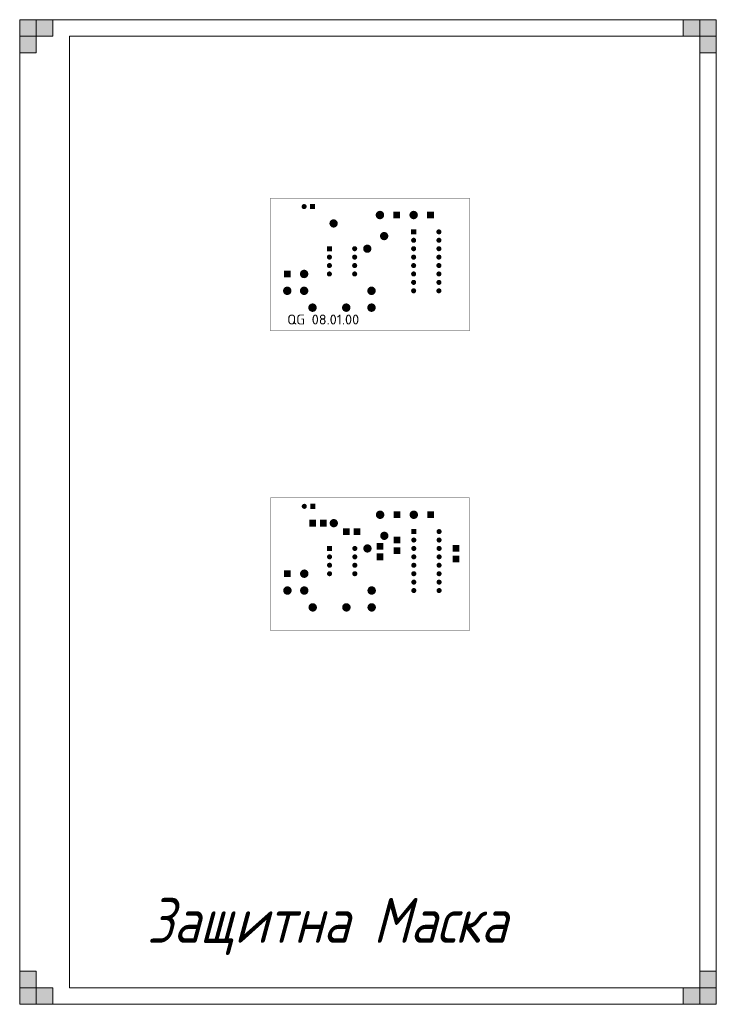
# Model space of a CAD drawing. Extents: x 0 to 210, y 0 to 297.
import ezdxf

# ---------------------------------------------------------------- set-up
doc = ezdxf.new("R2010")
doc.units = 0
doc.layers.get('0').update_dxf_attribs({"linetype": 'CONTINUOUS'})
for name, color, linetype, lineweight in [('Hatch', 3, 'CONTINUOUS', 20), ('ThickLine', 5, 'CONTINUOUS', 40), ('ThinLine', 1, 'CONTINUOUS', 20)]:
    doc.layers.add(name, color=color, linetype=linetype, lineweight=lineweight)
doc.styles.get("Standard").update_dxf_attribs({"font": 'simplexc.shx', "width": 0.8, "oblique": 15})

# ---------------------------------------------------------------- blocks, each defined once
blk = doc.blocks.new('SQUARE')
at = {"color": 0}
blk.add_solid([(-0.5, -0.5), (0.5, -0.5), (-0.5, 0.5), (0.5, 0.5)], dxfattribs=at)
blk = doc.blocks.new('DISC')
at = {"color": 0, "const_width": 0.5}
blk.add_lwpolyline([(0, 0.25, 1), (0, -0.25, 1)], format="xyb", close=True, dxfattribs=at)
blk = doc.blocks.new('maska top')
at = {"color": 1, "const_width": 0.004}
blk.add_lwpolyline([(0.8, 5.4), (3.162, 5.4), (3.162, 3.825), (0.8, 3.825), (0.8, 5.4)], dxfattribs=at)
at = {"color": 4}
for p, xscale, yscale in [((1.2, 5.3), 0.06, 0.06), ((2.1, 5.2), 0.1, 0.1), ((2.5, 5.2), 0.1, 0.1), ((2.8, 5), 0.06, 0.06), ((2.5, 4.9), 0.06, 0.06), ((2.8, 4.9), 0.06, 0.06), ((1.8, 4.8), 0.06, 0.06), ((2.5, 4.8), 0.06, 0.06), ((2.8, 4.8), 0.06, 0.06), ((1.5, 4.7), 0.06, 0.06), ((1.8, 4.7), 0.06, 0.06), ((2.5, 4.7), 0.06, 0.06), ((2.8, 4.7), 0.06, 0.06), ((1.5, 4.6), 0.06, 0.06), ((1.8, 4.6), 0.06, 0.06), ((2.5, 4.6), 0.06, 0.06), ((2.8, 4.6), 0.06, 0.06), ((1.2, 4.5), 0.1, 0.1), ((1.5, 4.5), 0.06, 0.06), ((1.8, 4.5), 0.06, 0.06), ((2.5, 4.5), 0.06, 0.06), ((2.8, 4.5), 0.06, 0.06), ((1, 4.3), 0.1, 0.1), ((1.2, 4.3), 0.1, 0.1), ((2, 4.3), 0.1, 0.1), ((2.5, 4.4), 0.06, 0.06), ((2.5, 4.3), 0.06, 0.06), ((2.8, 4.4), 0.06, 0.06), ((2.8, 4.3), 0.06, 0.06), ((1.3, 4.1), 0.1, 0.1), ((1.7, 4.1), 0.1, 0.1), ((2, 4.1), 0.1, 0.1)]:
    blk.add_blockref('DISC', p, dxfattribs=dict(at, xscale=xscale, yscale=yscale))
for p, xscale, yscale, rotation in [((1.3, 5.3), 0.06, 0.06, 180), ((2.3, 5.2), 0.08, 0.08, 180), ((2.7, 5.2), 0.08, 0.08, 180), ((2.5, 5), 0.06, 0.06, 270), ((1.5, 4.8), 0.06, 0.06, 270), ((1, 4.5), 0.08, 0.08, 270)]:
    blk.add_blockref('SQUARE', p, dxfattribs=dict(at, xscale=xscale, yscale=yscale, rotation=rotation))
at = {"color": 2, "xscale": 0.098, "yscale": 0.098}
for p in [(1.55, 5.1), (2.15, 4.95), (1.95, 4.8)]:
    blk.add_blockref('DISC', p, dxfattribs=at)
at = {"color": 1}
blk.add_text('QG 08.01.00', height=0.118, dxfattribs=at).set_placement((1, 3.9))
blk = doc.blocks.new('maska bottom')
at = {"color": 1, "const_width": 0.004}
blk.add_lwpolyline([(0.8, 5.4), (3.162, 5.4), (3.162, 3.825), (0.8, 3.825), (0.8, 5.4)], dxfattribs=at)
at = {"color": 4}
for name, p, xscale, yscale in [('DISC', (1.2, 5.3), 0.06, 0.06), ('DISC', (2.1, 5.2), 0.1, 0.1), ('DISC', (2.5, 5.2), 0.1, 0.1), ('SQUARE', (1.3, 5.1), 0.08, 0.08), ('SQUARE', (1.425, 5.1), 0.08, 0.08), ('SQUARE', (1.7, 5), 0.08, 0.08), ('SQUARE', (1.825, 5), 0.08, 0.08), ('DISC', (2.8, 5), 0.06, 0.06), ('DISC', (2.5, 4.9), 0.06, 0.06), ('DISC', (2.8, 4.9), 0.06, 0.06), ('DISC', (1.8, 4.8), 0.06, 0.06), ('DISC', (2.5, 4.8), 0.06, 0.06), ('DISC', (2.8, 4.8), 0.06, 0.06), ('DISC', (1.5, 4.7), 0.06, 0.06), ('DISC', (1.8, 4.7), 0.06, 0.06), ('DISC', (2.5, 4.7), 0.06, 0.06), ('DISC', (2.8, 4.7), 0.06, 0.06), ('DISC', (1.5, 4.6), 0.06, 0.06), ('DISC', (1.8, 4.6), 0.06, 0.06), ('DISC', (2.5, 4.6), 0.06, 0.06), ('DISC', (2.8, 4.6), 0.06, 0.06), ('DISC', (1.2, 4.5), 0.1, 0.1), ('DISC', (1.5, 4.5), 0.06, 0.06), ('DISC', (1.8, 4.5), 0.06, 0.06), ('DISC', (2.5, 4.5), 0.06, 0.06), ('DISC', (2.8, 4.5), 0.06, 0.06), ('DISC', (1, 4.3), 0.1, 0.1), ('DISC', (1.2, 4.3), 0.1, 0.1), ('DISC', (2, 4.3), 0.1, 0.1), ('DISC', (2.5, 4.4), 0.06, 0.06), ('DISC', (2.5, 4.3), 0.06, 0.06), ('DISC', (2.8, 4.4), 0.06, 0.06), ('DISC', (2.8, 4.3), 0.06, 0.06), ('DISC', (1.3, 4.1), 0.1, 0.1), ('DISC', (1.7, 4.1), 0.1, 0.1), ('DISC', (2, 4.1), 0.1, 0.1)]:
    blk.add_blockref(name, p, dxfattribs=dict(at, xscale=xscale, yscale=yscale))
for p, xscale, yscale, rotation in [((1.3, 5.3), 0.06, 0.06, 180), ((2.3, 5.2), 0.08, 0.08, 180), ((2.7, 5.2), 0.08, 0.08, 180), ((2.5, 5), 0.06, 0.06, 270), ((2.3, 4.9), 0.08, 0.08, 270), ((1.5, 4.8), 0.06, 0.06, 270), ((2.1, 4.825), 0.08, 0.08, 90), ((2.3, 4.775), 0.08, 0.08, 270), ((3, 4.8), 0.08, 0.08, 270), ((2.1, 4.7), 0.08, 0.08, 90), ((3, 4.675), 0.08, 0.08, 270), ((1, 4.5), 0.08, 0.08, 270)]:
    blk.add_blockref('SQUARE', p, dxfattribs=dict(at, xscale=xscale, yscale=yscale, rotation=rotation))
at = {"color": 2, "xscale": 0.098, "yscale": 0.098}
for p in [(1.55, 5.1), (2.15, 4.95), (1.95, 4.8)]:
    blk.add_blockref('DISC', p, dxfattribs=at)

msp = doc.modelspace()

# ---------------------------------------------------------------- hatches: boundary and pattern name
at = {"layer": 'ThinLine'}
for points in [[(0, 297), (5, 297), (5, 287), (0, 287)], [(0, 292), (10, 292), (10, 297), (0, 297)], [(210, 297), (210, 292), (200, 292), (200, 297)], [(205, 297), (205, 287), (210, 287), (210, 297)], [(5, 0), (5, 10), (0, 10), (0, 0)], [(210, 0), (205, 0), (205, 10), (210, 10)], [(0, 0), (0, 5), (10, 5), (10, 0)], [(210, 5), (200, 5), (200, 0), (210, 0)]]:
    msp.add_hatch(color=256, dxfattribs=at).paths.add_polyline_path(points)

# ---------------------------------------------------------------- linework, layer by layer
for p, q in [((210, 297), (0, 297)), ((0, 297), (0, 0)), ((210, 297), (210, 0)), ((205, 292), (15, 292)), ((15, 292), (15, 5)), ((205, 292), (205, 5)), ((15, 5), (205, 5)), ((0, 0), (210, 0))]:
    msp.add_line(p, q, dxfattribs=at)
for points in [[(0, 297), (5, 297), (5, 287), (0, 287)], [(0, 292), (10, 292), (10, 297), (0, 297)]]:
    msp.add_lwpolyline(points, close=True, dxfattribs=at)
at = {"layer": 'ThinLine', "ltscale": 0.5}
for points in [[(210, 297), (210, 292), (200, 292), (200, 297)], [(205, 297), (205, 287), (210, 287), (210, 297)], [(5, 0), (5, 10), (0, 10), (0, 0)], [(210, 0), (205, 0), (205, 10), (210, 10)], [(0, 0), (0, 5), (10, 5), (10, 0)], [(210, 5), (200, 5), (200, 0), (210, 0)]]:
    msp.add_lwpolyline(points, close=True, dxfattribs=at)

# ---------------------------------------------------------------- block references
at = {"layer": 'Hatch', "ltscale": 0.2}
for name, p, xscale, yscale in [('maska top', (55.26, 106), 25.4, 25.4), ('maska bottom', (55.31, 15.59), 25.40000000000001, 25.40000000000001)]:
    msp.add_blockref(name, p, dxfattribs=dict(at, xscale=xscale, yscale=yscale))

# ---------------------------------------------------------------- texts
at = {"layer": 'ThickLine', "ltscale": 0.2, "oblique": 15, "width": 0.8}
msp.add_text('Защитна Маска', height=13.5331, dxfattribs=at).set_placement((38.39, 18.55))

doc.saveas('drawing.dxf')
